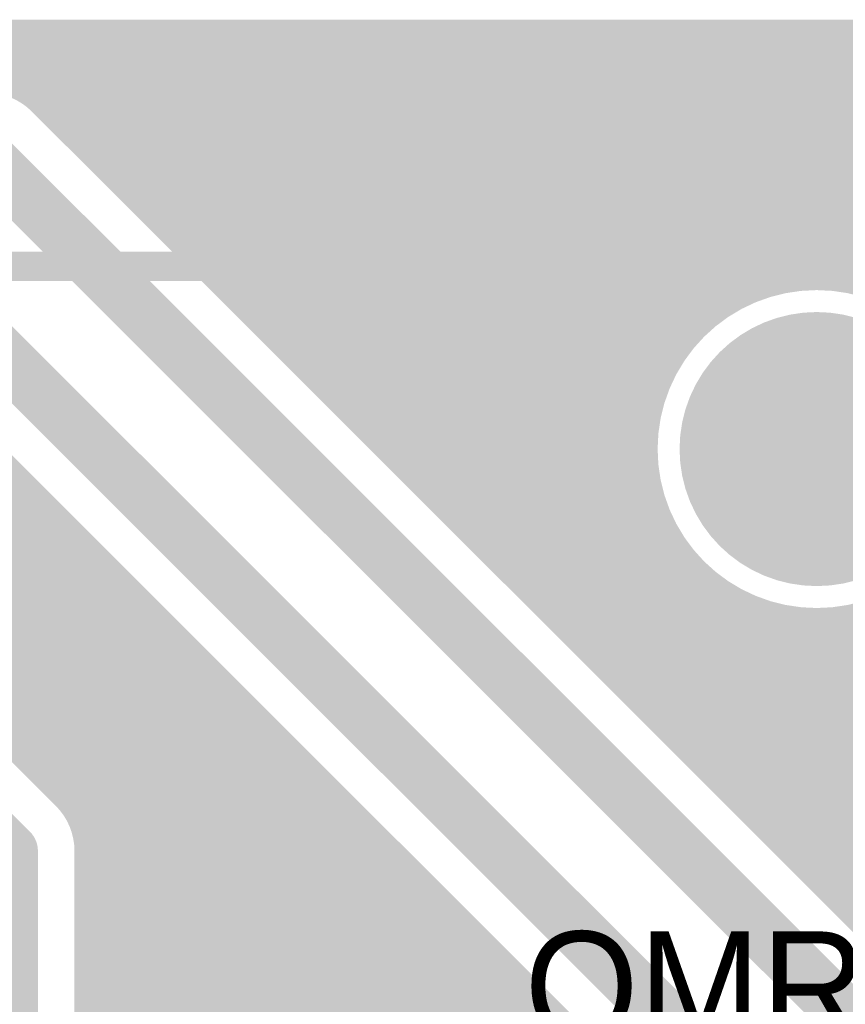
# Model space of a CAD drawing. Extents: x 7.17 to 14.1, y 4 to 11.75.
# Tile 181 of 219: x 10.41 to 10.64, y 8.56 to 8.83. Entities that reach past the tile are written whole.
import ezdxf

# ---------------------------------------------------------------- set-up
doc = ezdxf.new("R2010")
doc.units = 0
doc.layers.get('0').update_dxf_attribs({"linetype": 'CONTINUOUS'})
for name, color, linetype in [('BOTTOMLAYER', 5, 'CONTINUOUS'), ('BOTTOMSOLDER', 6, 'CONTINUOUS'), ('MECHANICAL1', 6, 'CONTINUOUS'), ('MULTILAYER', 9, 'CONTINUOUS'), ('TOPOVERLAY', 2, 'CONTINUOUS'), ('TOPSOLDER', 216, 'CONTINUOUS')]:
    doc.layers.add(name, color=color, linetype=linetype)

# ---------------------------------------------------------------- blocks, each defined once
blk = doc.blocks.new('RELAY44_23')
at = {"layer": 'BOTTOMSOLDER', "const_width": 0.0375}
blk.add_lwpolyline([(0.28125, 0.3, 1), (0.31875, 0.3, 1)], format="xyb", close=True, dxfattribs=at)
at = {"layer": 'MECHANICAL1', "const_width": 0.008}
blk.add_lwpolyline([(-0.05, 0.35), (0.75, 0.35)], dxfattribs=at)
at = {"layer": 'MULTILAYER', "const_width": 0.0335}
blk.add_lwpolyline([(0.28325, 0.3, 1), (0.31675, 0.3, 1)], format="xyb", close=True, dxfattribs=at)
at = {"layer": 'TOPOVERLAY', "const_width": 0.008}
blk.add_lwpolyline([(-0.05, 0.35), (0.75, 0.35)], dxfattribs=at)
at = {"layer": 'TOPSOLDER', "const_width": 0.0375}
blk.add_lwpolyline([(0.28125, 0.3, 1), (0.31875, 0.3, 1)], format="xyb", close=True, dxfattribs=at)

msp = doc.modelspace()

# ---------------------------------------------------------------- linework, layer by layer
at = {"layer": 'BOTTOMLAYER'}
for points, const_width in [([(7.414904, 8.8285), (11.083404, 8.8285)], 0.008), ([(10.397738, 8.8285), (10.411556, 8.814682)], 0.008), ([(10.40042, 8.8165), (10.41242, 8.8285)], 0.008), ([(10.404809, 8.8285), (10.661809, 8.5715)], 0.008), ([(10.407082, 8.81609), (10.419491, 8.8285)], 0.008), ([(10.41188, 8.8285), (10.66888, 8.5715)], 0.008), ([(10.412368, 8.814305), (10.426562, 8.8285)], 0.008), ([(10.416658, 8.811525), (10.433634, 8.8285)], 0.008), ([(10.418952, 8.8285), (10.675952, 8.5715)], 0.008), ([(10.420257, 8.808052), (10.440705, 8.8285)], 0.008), ([(10.423793, 8.804517), (10.447776, 8.8285)], 0.008), ([(10.426023, 8.8285), (10.683023, 8.5715)], 0.008), ([(10.427328, 8.800981), (10.454847, 8.8285)], 0.008), ([(10.430864, 8.797446), (10.461918, 8.8285)], 0.008), ([(10.433094, 8.8285), (10.690094, 8.5715)], 0.008), ([(10.434399, 8.79391), (10.468989, 8.8285)], 0.008), ([(10.437935, 8.790375), (10.47606, 8.8285)], 0.008), ([(10.440165, 8.8285), (10.697165, 8.5715)], 0.008), ([(10.44147, 8.786839), (10.483131, 8.8285)], 0.008), ([(10.445006, 8.783304), (10.490202, 8.8285)], 0.008), ([(10.447236, 8.8285), (10.704236, 8.5715)], 0.008), ([(10.448541, 8.779768), (10.497274, 8.8285)], 0.008), ([(10.452077, 8.776233), (10.504345, 8.8285)], 0.008), ([(10.454307, 8.8285), (10.586045, 8.696762)], 0.008), ([(10.455613, 8.772697), (10.511416, 8.8285)], 0.008), ([(10.459148, 8.769161), (10.518487, 8.8285)], 0.008), ([(10.461378, 8.8285), (10.583125, 8.706753)], 0.008), ([(10.462684, 8.765626), (10.525558, 8.8285)], 0.008), ([(10.466219, 8.76209), (10.532629, 8.8285)], 0.008), ([(10.468449, 8.8285), (10.582406, 8.714543)], 0.008), ([(10.469755, 8.758555), (10.5397, 8.8285)], 0.008), ([(10.47329, 8.755019), (10.546771, 8.8285)], 0.008), ([(10.47552, 8.8285), (10.582812, 8.721209)], 0.008), ([(10.476826, 8.751484), (10.553842, 8.8285)], 0.008), ([(10.480362, 8.747948), (10.560913, 8.8285)], 0.008), ([(10.482591, 8.8285), (10.583975, 8.727116)], 0.008), ([(10.483897, 8.744412), (10.567984, 8.8285)], 0.008), ([(10.487433, 8.740877), (10.575056, 8.8285)], 0.008), ([(10.489662, 8.8285), (10.585722, 8.732441)], 0.008), ([(10.490968, 8.737341), (10.582127, 8.8285)], 0.008), ([(10.494504, 8.733806), (10.589198, 8.8285)], 0.008), ([(10.496734, 8.8285), (10.587953, 8.73728)], 0.008), ([(10.498039, 8.73027), (10.596269, 8.8285)], 0.008), ([(10.501575, 8.726735), (10.60334, 8.8285)], 0.008), ([(10.503805, 8.8285), (10.590613, 8.741692)], 0.008), ([(10.50511, 8.723199), (10.610411, 8.8285)], 0.008), ([(10.508646, 8.719664), (10.617482, 8.8285)], 0.008), ([(10.510876, 8.8285), (10.593666, 8.74571)], 0.008), ([(10.512181, 8.716128), (10.624553, 8.8285)], 0.008), ([(10.515717, 8.712593), (10.631624, 8.8285)], 0.008), ([(10.517947, 8.8285), (10.597097, 8.74935)], 0.008), ([(10.519253, 8.709057), (10.638696, 8.8285)], 0.008), ([(10.522788, 8.705521), (10.645767, 8.8285)], 0.008), ([(10.525018, 8.8285), (10.600901, 8.752617)], 0.008), ([(10.526324, 8.701986), (10.652838, 8.8285)], 0.008), ([(10.529859, 8.69845), (10.659909, 8.8285)], 0.008), ([(10.532089, 8.8285), (10.605087, 8.755502)], 0.008), ([(10.533395, 8.694915), (10.66698, 8.8285)], 0.008), ([(10.53693, 8.691379), (10.674051, 8.8285)], 0.008), ([(10.53916, 8.8285), (10.60968, 8.75798)], 0.008), ([(10.546231, 8.8285), (10.614723, 8.760009)], 0.008), ([(10.553302, 8.8285), (10.620286, 8.761516)], 0.008), ([(10.560374, 8.8285), (10.626496, 8.762378)], 0.008), ([(10.567445, 8.8285), (10.633588, 8.762357)], 0.008), ([(10.574516, 8.8285), (10.642111, 8.760905)], 0.008), ([(10.581587, 8.8285), (10.654376, 8.755711)], 0.008), ([(10.588658, 8.8285), (10.845658, 8.5715)], 0.008), ([(10.595729, 8.8285), (10.852729, 8.5715)], 0.008), ([(10.6028, 8.8285), (10.8598, 8.5715)], 0.008), ([(10.607641, 8.620668), (10.815473, 8.8285)], 0.008), ([(10.609871, 8.8285), (10.866871, 8.5715)], 0.008), ([(10.611177, 8.617133), (10.822544, 8.8285)], 0.008), ([(10.611347, 8.758725), (10.681122, 8.8285)], 0.008), ([(10.614712, 8.613597), (10.829615, 8.8285)], 0.008), ([(10.616942, 8.8285), (10.873942, 8.5715)], 0.008), ([(10.618248, 8.610062), (10.836686, 8.8285)], 0.008), ([(10.621431, 8.761738), (10.688193, 8.8285)], 0.008), ([(10.621783, 8.606526), (10.843757, 8.8285)], 0.008), ([(10.624013, 8.8285), (10.881013, 8.5715)], 0.008), ([(10.625319, 8.602991), (10.850829, 8.8285)], 0.008), ([(10.628855, 8.599455), (10.8579, 8.8285)], 0.008), ([(10.62926, 8.762496), (10.695264, 8.8285)], 0.008), ([(10.631085, 8.8285), (10.888084, 8.5715)], 0.008), ([(10.63239, 8.595919), (10.864971, 8.8285)], 0.008), ([(10.635926, 8.592384), (10.872042, 8.8285)], 0.008), ([(10.635949, 8.762114), (10.702335, 8.8285)], 0.008), ([(10.638156, 8.8285), (10.895156, 8.5715)], 0.008), ([(10.418107, 8.810203), (10.65681, 8.5715)], 0.008), ([(10.402904, 8.795), (10.647904, 8.55)], 0.015), ([(10.382904, 8.765), (10.627904, 8.52)], 0.015), ([(10.36253, 8.7435), (10.646537, 8.459493)], 0.008), ([(10.369601, 8.7435), (10.794291, 8.31881)], 0.008), ([(10.373998, 8.7435), (10.612701, 8.504797)], 0.008), ([(10.639461, 8.588848), (10.788023, 8.73741)], 0.008), ([(10.540466, 8.687844), (10.586179, 8.733557)], 0.008), ([(10.368362, 8.730597), (10.63699, 8.461968)], 0.008), ([(10.544001, 8.684308), (10.583166, 8.723472)], 0.008), ([(10.370982, 8.720906), (10.62939, 8.462497)], 0.008), ([(10.547537, 8.680773), (10.582408, 8.715644)], 0.008), ([(10.371375, 8.713442), (10.622844, 8.461972)], 0.008), ([(10.551073, 8.677237), (10.58279, 8.708955)], 0.008), ([(10.370645, 8.7071), (10.617024, 8.460721)], 0.008), ([(10.37449, 8.670361), (10.410814, 8.706685)], 0.008), ([(10.378026, 8.666826), (10.414349, 8.703149)], 0.008), ([(10.554608, 8.673701), (10.583937, 8.70303)], 0.008), ([(10.369154, 8.70152), (10.611771, 8.458903)], 0.008), ([(10.381562, 8.663291), (10.417885, 8.699614)], 0.008), ([(10.367069, 8.696534), (10.606993, 8.45661)], 0.008), ([(10.558144, 8.670166), (10.58567, 8.697692)], 0.008), ([(10.385097, 8.659755), (10.42142, 8.696078)], 0.008), ([(10.364481, 8.692051), (10.602637, 8.453895)], 0.008), ([(10.388633, 8.65622), (10.424956, 8.692543)], 0.008), ([(10.561679, 8.66663), (10.587889, 8.692841)], 0.008), ([(10.392169, 8.652684), (10.428491, 8.689007)], 0.008), ([(10.565215, 8.663095), (10.590538, 8.688418)], 0.008), ([(10.361439, 8.688022), (10.598672, 8.450789)], 0.008), ([(10.395704, 8.649149), (10.432027, 8.685471)], 0.008), ([(10.56875, 8.659559), (10.593582, 8.684391)], 0.008), ([(10.39924, 8.645613), (10.435562, 8.681936)], 0.008), ([(10.572286, 8.656024), (10.597002, 8.68074)], 0.008), ([(10.402775, 8.642077), (10.439098, 8.6784)], 0.008), ([(10.575821, 8.652488), (10.600796, 8.677463)], 0.008), ([(10.406311, 8.638542), (10.442634, 8.674865)], 0.008), ([(10.579357, 8.648953), (10.604973, 8.674569)], 0.008), ([(10.604106, 8.624204), (10.653921, 8.674019)], 0.008), ([(10.37465, 8.670203), (10.42465, 8.620203)], 0.008), ([(10.409846, 8.635006), (10.446169, 8.671329)], 0.008), ([(10.582892, 8.645417), (10.609555, 8.67208)], 0.008), ([(10.586428, 8.641882), (10.614585, 8.670038)], 0.008), ([(10.611666, 8.671141), (10.711307, 8.5715)], 0.008), ([(10.413382, 8.631471), (10.449705, 8.667794)], 0.008), ([(10.589963, 8.638346), (10.620133, 8.668516)], 0.008), ([(10.593499, 8.634811), (10.626324, 8.667635)], 0.008), ([(10.597035, 8.631275), (10.633388, 8.667628)], 0.008), ([(10.60057, 8.627739), (10.64186, 8.669029)], 0.008), ([(10.621657, 8.668221), (10.718378, 8.5715)], 0.008), ([(10.629447, 8.667502), (10.725449, 8.5715)], 0.008), ([(10.636113, 8.667908), (10.73252, 8.5715)], 0.008), ([(10.416917, 8.627935), (10.45324, 8.664258)], 0.008), ([(10.420453, 8.6244), (10.456776, 8.660723)], 0.008), ([(10.359447, 8.655), (10.409447, 8.605)], 0.015), ([(10.423989, 8.620864), (10.460311, 8.657187)], 0.008), ([(10.42725, 8.617054), (10.463847, 8.653651)], 0.008), ([(10.429642, 8.612376), (10.467382, 8.650116)], 0.008), ([(10.430891, 8.606553), (10.470918, 8.64658)], 0.008), ([(10.430947, 8.599538), (10.474454, 8.643045)], 0.008), ([(10.430947, 8.592467), (10.477989, 8.639509)], 0.008), ([(10.430947, 8.585396), (10.481525, 8.635974)], 0.008), ([(10.430947, 8.578325), (10.48506, 8.632438)], 0.008), ([(10.430947, 8.571254), (10.488596, 8.628903)], 0.008), ([(10.430947, 8.564183), (10.492131, 8.625367)], 0.008), ([(10.430947, 8.557112), (10.495667, 8.621832)], 0.008), ([(10.430947, 8.55004), (10.499202, 8.618296)], 0.008), ([(10.429412, 8.612977), (10.595083, 8.447307)], 0.008), ([(10.430947, 8.542969), (10.502738, 8.61476)], 0.008), ([(10.430947, 8.535898), (10.506274, 8.611225)], 0.008), ([(10.409447, 8.319543), (10.409447, 8.605)], 0.015), ([(10.430947, 8.528827), (10.509809, 8.607689)], 0.008), ([(10.430947, 8.319543), (10.430947, 8.605)], 0.008), ([(10.430947, 8.604371), (10.591867, 8.443451)], 0.008), ([(10.430947, 8.521756), (10.513345, 8.604154)], 0.008), ([(10.430947, 8.514685), (10.51688, 8.600618)], 0.008), ([(10.430947, 8.5973), (10.589037, 8.43921)], 0.008), ([(10.430947, 8.507614), (10.520416, 8.597083)], 0.008), ([(10.430947, 8.500543), (10.523951, 8.593547)], 0.008), ([(10.430947, 8.590229), (10.586618, 8.434559)], 0.008), ([(10.430947, 8.493472), (10.527487, 8.590011)], 0.008), ([(10.430947, 8.486401), (10.531022, 8.586476)], 0.008), ([(10.430947, 8.583158), (10.584655, 8.42945)], 0.008), ([(10.430947, 8.47933), (10.534558, 8.58294)], 0.008), ([(10.430947, 8.472258), (10.538094, 8.579405)], 0.008), ([(10.430947, 8.576087), (10.583227, 8.423807)], 0.008), ([(10.430947, 8.465187), (10.541629, 8.575869)], 0.008), ([(10.430947, 8.458116), (10.545165, 8.572334)], 0.008), ([(10.430947, 8.569016), (10.58247, 8.417494)], 0.008), ([(10.430947, 8.451045), (10.5487, 8.568798)], 0.008), ([(10.430947, 8.443974), (10.552236, 8.565263)], 0.008), ([(10.430947, 8.561945), (10.582642, 8.41025)], 0.008), ([(10.430947, 8.436903), (10.555771, 8.561727)], 0.008)]:
    msp.add_lwpolyline(points, dxfattribs=dict(at, const_width=const_width))
for points, const_width in [([(10.40988, 8.8285, 1), (10.41388, 8.8285, 1)], 0.004), ([(10.41042, 8.8285, 1), (10.41442, 8.8285, 1)], 0.004), ([(10.416951, 8.8285, 1), (10.420951, 8.8285, 1)], 0.004), ([(10.417491, 8.8285, 1), (10.421491, 8.8285, 1)], 0.004), ([(10.424023, 8.8285, 1), (10.428023, 8.8285, 1)], 0.004), ([(10.424563, 8.8285, 1), (10.428562, 8.8285, 1)], 0.004), ([(10.431094, 8.8285, 1), (10.435094, 8.8285, 1)], 0.004), ([(10.431634, 8.8285, 1), (10.435634, 8.8285, 1)], 0.004), ([(10.438165, 8.8285, 1), (10.442165, 8.8285, 1)], 0.004), ([(10.438705, 8.8285, 1), (10.442705, 8.8285, 1)], 0.004), ([(10.445236, 8.8285, 1), (10.449236, 8.8285, 1)], 0.004), ([(10.445776, 8.8285, 1), (10.449776, 8.8285, 1)], 0.004), ([(10.452307, 8.8285, 1), (10.456307, 8.8285, 1)], 0.004), ([(10.452847, 8.8285, 1), (10.456847, 8.8285, 1)], 0.004), ([(10.459378, 8.8285, 1), (10.463378, 8.8285, 1)], 0.004), ([(10.459918, 8.8285, 1), (10.463918, 8.8285, 1)], 0.004), ([(10.466449, 8.8285, 1), (10.470449, 8.8285, 1)], 0.004), ([(10.466989, 8.8285, 1), (10.470989, 8.8285, 1)], 0.004), ([(10.47352, 8.8285, 1), (10.47752, 8.8285, 1)], 0.004), ([(10.47406, 8.8285, 1), (10.47806, 8.8285, 1)], 0.004), ([(10.480591, 8.8285, 1), (10.484591, 8.8285, 1)], 0.004), ([(10.481131, 8.8285, 1), (10.485131, 8.8285, 1)], 0.004), ([(10.487663, 8.8285, 1), (10.491663, 8.8285, 1)], 0.004), ([(10.488202, 8.8285, 1), (10.492202, 8.8285, 1)], 0.004), ([(10.494734, 8.8285, 1), (10.498734, 8.8285, 1)], 0.004), ([(10.495273, 8.8285, 1), (10.499273, 8.8285, 1)], 0.004), ([(10.501805, 8.8285, 1), (10.505805, 8.8285, 1)], 0.004), ([(10.502345, 8.8285, 1), (10.506345, 8.8285, 1)], 0.004), ([(10.508876, 8.8285, 1), (10.512876, 8.8285, 1)], 0.004), ([(10.509416, 8.8285, 1), (10.513416, 8.8285, 1)], 0.004), ([(10.515947, 8.8285, 1), (10.519947, 8.8285, 1)], 0.004), ([(10.516487, 8.8285, 1), (10.520487, 8.8285, 1)], 0.004), ([(10.523018, 8.8285, 1), (10.527018, 8.8285, 1)], 0.004), ([(10.523558, 8.8285, 1), (10.527558, 8.8285, 1)], 0.004), ([(10.530089, 8.8285, 1), (10.534089, 8.8285, 1)], 0.004), ([(10.530629, 8.8285, 1), (10.534629, 8.8285, 1)], 0.004), ([(10.53716, 8.8285, 1), (10.54116, 8.8285, 1)], 0.004), ([(10.5377, 8.8285, 1), (10.5417, 8.8285, 1)], 0.004), ([(10.544231, 8.8285, 1), (10.548231, 8.8285, 1)], 0.004), ([(10.544771, 8.8285, 1), (10.548771, 8.8285, 1)], 0.004), ([(10.551302, 8.8285, 1), (10.555302, 8.8285, 1)], 0.004), ([(10.551842, 8.8285, 1), (10.555842, 8.8285, 1)], 0.004), ([(10.558374, 8.8285, 1), (10.562373, 8.8285, 1)], 0.004), ([(10.558913, 8.8285, 1), (10.562913, 8.8285, 1)], 0.004), ([(10.565445, 8.8285, 1), (10.569445, 8.8285, 1)], 0.004), ([(10.565985, 8.8285, 1), (10.569985, 8.8285, 1)], 0.004), ([(10.572516, 8.8285, 1), (10.576516, 8.8285, 1)], 0.004), ([(10.573056, 8.8285, 1), (10.577056, 8.8285, 1)], 0.004), ([(10.579587, 8.8285, 1), (10.583587, 8.8285, 1)], 0.004), ([(10.580127, 8.8285, 1), (10.584127, 8.8285, 1)], 0.004), ([(10.586658, 8.8285, 1), (10.590658, 8.8285, 1)], 0.004), ([(10.587198, 8.8285, 1), (10.591198, 8.8285, 1)], 0.004), ([(10.593729, 8.8285, 1), (10.597729, 8.8285, 1)], 0.004), ([(10.594269, 8.8285, 1), (10.598269, 8.8285, 1)], 0.004), ([(10.6008, 8.8285, 1), (10.6048, 8.8285, 1)], 0.004), ([(10.60134, 8.8285, 1), (10.60534, 8.8285, 1)], 0.004), ([(10.607871, 8.8285, 1), (10.611871, 8.8285, 1)], 0.004), ([(10.608411, 8.8285, 1), (10.612411, 8.8285, 1)], 0.004), ([(10.614942, 8.8285, 1), (10.618942, 8.8285, 1)], 0.004), ([(10.615482, 8.8285, 1), (10.619482, 8.8285, 1)], 0.004), ([(10.622013, 8.8285, 1), (10.626013, 8.8285, 1)], 0.004), ([(10.622553, 8.8285, 1), (10.626553, 8.8285, 1)], 0.004), ([(10.629084, 8.8285, 1), (10.633085, 8.8285, 1)], 0.004), ([(10.629624, 8.8285, 1), (10.633624, 8.8285, 1)], 0.004), ([(10.636156, 8.8285, 1), (10.640156, 8.8285, 1)], 0.004), ([(10.636696, 8.8285, 1), (10.640695, 8.8285, 1)], 0.004), ([(10.409556, 8.814682, 1), (10.413556, 8.814682, 1)], 0.004), ([(10.410368, 8.814305, 1), (10.414368, 8.814305, 1)], 0.004), ([(10.414658, 8.811525, 1), (10.418658, 8.811525, 1)], 0.004), ([(10.416107, 8.810203, 1), (10.420107, 8.810203, 1)], 0.004), ([(10.416107, 8.810203, 1), (10.420107, 8.810203, 1)], 0.004), ([(10.416107, 8.810203, 1), (10.420107, 8.810203, 1)], 0.004), ([(10.418257, 8.808052, 1), (10.422257, 8.808052, 1)], 0.004), ([(10.421793, 8.804517, 1), (10.425793, 8.804517, 1)], 0.004), ([(10.425328, 8.800981, 1), (10.429328, 8.800981, 1)], 0.004), ([(10.428864, 8.797446, 1), (10.432864, 8.797446, 1)], 0.004), ([(10.432399, 8.79391, 1), (10.436399, 8.79391, 1)], 0.004), ([(10.435935, 8.790375, 1), (10.439935, 8.790375, 1)], 0.004), ([(10.43947, 8.786839, 1), (10.44347, 8.786839, 1)], 0.004), ([(10.443006, 8.783304, 1), (10.447006, 8.783304, 1)], 0.004), ([(10.446542, 8.779768, 1), (10.450541, 8.779768, 1)], 0.004), ([(10.450077, 8.776233, 1), (10.454077, 8.776233, 1)], 0.004), ([(10.453613, 8.772697, 1), (10.457613, 8.772697, 1)], 0.004), ([(10.457148, 8.769161, 1), (10.461148, 8.769161, 1)], 0.004), ([(10.460684, 8.765626, 1), (10.464684, 8.765626, 1)], 0.004), ([(10.464219, 8.76209, 1), (10.468219, 8.76209, 1)], 0.004), ([(10.677404, 8.715, 1), (10.582404, 8.715, 1)], 0.008), ([(10.618286, 8.761516, 1), (10.622286, 8.761516, 1)], 0.004), ([(10.619431, 8.761738, 1), (10.623432, 8.761738, 1)], 0.004), ([(10.624496, 8.762378, 1), (10.628496, 8.762378, 1)], 0.004), ([(10.62726, 8.762496, 1), (10.63126, 8.762496, 1)], 0.004), ([(10.631588, 8.762357, 1), (10.635588, 8.762357, 1)], 0.004), ([(10.633949, 8.762114, 1), (10.637949, 8.762114, 1)], 0.004), ([(10.467755, 8.758555, 1), (10.471755, 8.758555, 1)], 0.004), ([(10.609347, 8.758725, 1), (10.613347, 8.758725, 1)], 0.004), ([(10.612723, 8.760009, 1), (10.616723, 8.760009, 1)], 0.004), ([(10.607681, 8.75798, 1), (10.611681, 8.75798, 1)], 0.004), ([(10.47129, 8.755019, 1), (10.47529, 8.755019, 1)], 0.004), ([(10.603087, 8.755502, 1), (10.607087, 8.755502, 1)], 0.004), ([(10.474826, 8.751484, 1), (10.478826, 8.751484, 1)], 0.004), ([(10.598901, 8.752617, 1), (10.602901, 8.752617, 1)], 0.004), ([(10.478362, 8.747948, 1), (10.482361, 8.747948, 1)], 0.004), ([(10.595097, 8.74935, 1), (10.599097, 8.74935, 1)], 0.004), ([(10.591666, 8.74571, 1), (10.595666, 8.74571, 1)], 0.004), ([(10.481897, 8.744412, 1), (10.485897, 8.744412, 1)], 0.004), ([(10.485433, 8.740877, 1), (10.489433, 8.740877, 1)], 0.004), ([(10.588613, 8.741692, 1), (10.592613, 8.741692, 1)], 0.004), ([(10.488968, 8.737341, 1), (10.492968, 8.737341, 1)], 0.004), ([(10.585954, 8.73728, 1), (10.589954, 8.73728, 1)], 0.004), ([(10.492504, 8.733806, 1), (10.496504, 8.733806, 1)], 0.004), ([(10.583722, 8.732441, 1), (10.587722, 8.732441, 1)], 0.004), ([(10.584179, 8.733557, 1), (10.588179, 8.733557, 1)], 0.004), ([(10.496039, 8.73027, 1), (10.500039, 8.73027, 1)], 0.004), ([(10.499575, 8.726735, 1), (10.503575, 8.726735, 1)], 0.004), ([(10.581975, 8.727116, 1), (10.585975, 8.727116, 1)], 0.004), ([(10.581166, 8.723472, 1), (10.585166, 8.723472, 1)], 0.004), ([(10.50311, 8.723199, 1), (10.50711, 8.723199, 1)], 0.004), ([(10.580811, 8.721209, 1), (10.584812, 8.721209, 1)], 0.004), ([(10.506646, 8.719664, 1), (10.510646, 8.719664, 1)], 0.004), ([(10.510181, 8.716128, 1), (10.514181, 8.716128, 1)], 0.004), ([(10.580408, 8.715644, 1), (10.584408, 8.715644, 1)], 0.004), ([(10.580404, 8.715, 1), (10.584404, 8.715, 1)], 0.004), ([(10.580406, 8.714543, 1), (10.584406, 8.714543, 1)], 0.004), ([(10.513717, 8.712593, 1), (10.517717, 8.712593, 1)], 0.004), ([(10.517252, 8.709057, 1), (10.521252, 8.709057, 1)], 0.004), ([(10.58079, 8.708955, 1), (10.58479, 8.708955, 1)], 0.004), ([(10.408814, 8.706685, 1), (10.412814, 8.706685, 1)], 0.004), ([(10.520788, 8.705521, 1), (10.524788, 8.705521, 1)], 0.004), ([(10.581126, 8.706753, 1), (10.585126, 8.706753, 1)], 0.004), ([(10.412349, 8.703149, 1), (10.416349, 8.703149, 1)], 0.004), ([(10.524324, 8.701986, 1), (10.528324, 8.701986, 1)], 0.004), ([(10.581937, 8.70303, 1), (10.585937, 8.70303, 1)], 0.004), ([(10.415885, 8.699614, 1), (10.419885, 8.699614, 1)], 0.004), ([(10.527859, 8.69845, 1), (10.531859, 8.69845, 1)], 0.004), ([(10.58367, 8.697692, 1), (10.58767, 8.697692, 1)], 0.004), ([(10.584045, 8.696762, 1), (10.588045, 8.696762, 1)], 0.004), ([(10.41942, 8.696078, 1), (10.42342, 8.696078, 1)], 0.004), ([(10.531395, 8.694915, 1), (10.535395, 8.694915, 1)], 0.004), ([(10.422956, 8.692543, 1), (10.426956, 8.692543, 1)], 0.004), ([(10.53493, 8.691379, 1), (10.53893, 8.691379, 1)], 0.004), ([(10.58589, 8.692841, 1), (10.589889, 8.692841, 1)], 0.004), ([(10.426491, 8.689007, 1), (10.430491, 8.689007, 1)], 0.004), ([(10.588538, 8.688418, 1), (10.592538, 8.688418, 1)], 0.004), ([(10.538466, 8.687844, 1), (10.542466, 8.687844, 1)], 0.004), ([(10.430027, 8.685471, 1), (10.434027, 8.685471, 1)], 0.004), ([(10.542001, 8.684308, 1), (10.546001, 8.684308, 1)], 0.004), ([(10.591582, 8.684391, 1), (10.595582, 8.684391, 1)], 0.004), ([(10.433563, 8.681936, 1), (10.437563, 8.681936, 1)], 0.004), ([(10.545537, 8.680773, 1), (10.549537, 8.680773, 1)], 0.004), ([(10.595002, 8.68074, 1), (10.599002, 8.68074, 1)], 0.004), ([(10.437098, 8.6784, 1), (10.441098, 8.6784, 1)], 0.004), ([(10.549072, 8.677237, 1), (10.553073, 8.677237, 1)], 0.004), ([(10.598796, 8.677463, 1), (10.602796, 8.677463, 1)], 0.004), ([(10.440634, 8.674865, 1), (10.444634, 8.674865, 1)], 0.004), ([(10.552608, 8.673701, 1), (10.556608, 8.673701, 1)], 0.004), ([(10.602973, 8.674569, 1), (10.606973, 8.674569, 1)], 0.004), ([(10.444169, 8.671329, 1), (10.448169, 8.671329, 1)], 0.004), ([(10.556144, 8.670166, 1), (10.560144, 8.670166, 1)], 0.004), ([(10.607555, 8.67208, 1), (10.611555, 8.67208, 1)], 0.004), ([(10.609666, 8.671141, 1), (10.613666, 8.671141, 1)], 0.004), ([(10.612585, 8.670038, 1), (10.616585, 8.670038, 1)], 0.004), ([(10.447705, 8.667794, 1), (10.451705, 8.667794, 1)], 0.004), ([(10.618133, 8.668516, 1), (10.622133, 8.668516, 1)], 0.004), ([(10.619657, 8.668221, 1), (10.623657, 8.668221, 1)], 0.004), ([(10.624324, 8.667635, 1), (10.628324, 8.667635, 1)], 0.004), ([(10.627447, 8.667502, 1), (10.631447, 8.667502, 1)], 0.004), ([(10.631388, 8.667628, 1), (10.635388, 8.667628, 1)], 0.004), ([(10.634113, 8.667908, 1), (10.638113, 8.667908, 1)], 0.004), ([(10.45124, 8.664258, 1), (10.45524, 8.664258, 1)], 0.004), ([(10.559679, 8.66663, 1), (10.563679, 8.66663, 1)], 0.004), ([(10.563215, 8.663095, 1), (10.567215, 8.663095, 1)], 0.004), ([(10.454776, 8.660723, 1), (10.458776, 8.660723, 1)], 0.004), ([(10.56675, 8.659559, 1), (10.57075, 8.659559, 1)], 0.004), ([(10.458311, 8.657187, 1), (10.462311, 8.657187, 1)], 0.004), ([(10.461847, 8.653651, 1), (10.465847, 8.653651, 1)], 0.004), ([(10.570286, 8.656024, 1), (10.574286, 8.656024, 1)], 0.004), ([(10.573821, 8.652488, 1), (10.577821, 8.652488, 1)], 0.004), ([(10.465383, 8.650116, 1), (10.469383, 8.650116, 1)], 0.004), ([(10.577357, 8.648953, 1), (10.581357, 8.648953, 1)], 0.004), ([(10.468918, 8.64658, 1), (10.472918, 8.64658, 1)], 0.004), ([(10.580892, 8.645417, 1), (10.584892, 8.645417, 1)], 0.004), ([(10.472454, 8.643045, 1), (10.476454, 8.643045, 1)], 0.004), ([(10.584428, 8.641882, 1), (10.588428, 8.641882, 1)], 0.004), ([(10.475989, 8.639509, 1), (10.479989, 8.639509, 1)], 0.004), ([(10.587964, 8.638346, 1), (10.591964, 8.638346, 1)], 0.004), ([(10.407846, 8.635006, 1), (10.411846, 8.635006, 1)], 0.004), ([(10.479525, 8.635974, 1), (10.483525, 8.635974, 1)], 0.004), ([(10.591499, 8.634811, 1), (10.595499, 8.634811, 1)], 0.004), ([(10.48306, 8.632438, 1), (10.48706, 8.632438, 1)], 0.004), ([(10.411382, 8.631471, 1), (10.415382, 8.631471, 1)], 0.004), ([(10.595035, 8.631275, 1), (10.599035, 8.631275, 1)], 0.004), ([(10.414917, 8.627935, 1), (10.418917, 8.627935, 1)], 0.004), ([(10.486596, 8.628903, 1), (10.490596, 8.628903, 1)], 0.004), ([(10.59857, 8.627739, 1), (10.60257, 8.627739, 1)], 0.004), ([(10.418453, 8.6244, 1), (10.422453, 8.6244, 1)], 0.004), ([(10.490131, 8.625367, 1), (10.494131, 8.625367, 1)], 0.004), ([(10.602106, 8.624204, 1), (10.606106, 8.624204, 1)], 0.004), ([(10.493667, 8.621832, 1), (10.497667, 8.621832, 1)], 0.004), ([(10.421988, 8.620864, 1), (10.425989, 8.620864, 1)], 0.004), ([(10.42265, 8.620203, 1), (10.42665, 8.620203, 1)], 0.004), ([(10.42265, 8.620203, 1), (10.42665, 8.620203, 1)], 0.004), ([(10.42265, 8.620203, 1), (10.42665, 8.620203, 1)], 0.004), ([(10.605641, 8.620668, 1), (10.609641, 8.620668, 1)], 0.004), ([(10.42525, 8.617054, 1), (10.42925, 8.617054, 1)], 0.004), ([(10.497202, 8.618296, 1), (10.501202, 8.618296, 1)], 0.004), ([(10.609177, 8.617133, 1), (10.613177, 8.617133, 1)], 0.004), ([(10.427412, 8.612977, 1), (10.431412, 8.612977, 1)], 0.004), ([(10.500738, 8.61476, 1), (10.504738, 8.61476, 1)], 0.004), ([(10.612712, 8.613597, 1), (10.616712, 8.613597, 1)], 0.004), ([(10.427642, 8.612376, 1), (10.431642, 8.612376, 1)], 0.004), ([(10.504274, 8.611225, 1), (10.508273, 8.611225, 1)], 0.004), ([(10.405697, 8.605, 1), (10.413197, 8.605, 1)], 0.0075), ([(10.405697, 8.605, 1), (10.413197, 8.605, 1)], 0.0075), ([(10.507809, 8.607689, 1), (10.511809, 8.607689, 1)], 0.004), ([(10.616248, 8.610062, 1), (10.620248, 8.610062, 1)], 0.004), ([(10.428891, 8.606553, 1), (10.432891, 8.606553, 1)], 0.004), ([(10.428947, 8.605, 1), (10.432947, 8.605, 1)], 0.004), ([(10.428947, 8.605, 1), (10.432947, 8.605, 1)], 0.004), ([(10.428947, 8.605, 1), (10.432947, 8.605, 1)], 0.004), ([(10.619784, 8.606526, 1), (10.623784, 8.606526, 1)], 0.004), ([(10.428947, 8.604371, 1), (10.432947, 8.604371, 1)], 0.004), ([(10.511345, 8.604154, 1), (10.515345, 8.604154, 1)], 0.004), ([(10.623319, 8.602991, 1), (10.627319, 8.602991, 1)], 0.004), ([(10.428947, 8.599538, 1), (10.432947, 8.599538, 1)], 0.004), ([(10.51488, 8.600618, 1), (10.51888, 8.600618, 1)], 0.004), ([(10.428947, 8.5973, 1), (10.432947, 8.5973, 1)], 0.004), ([(10.518416, 8.597083, 1), (10.522416, 8.597083, 1)], 0.004), ([(10.626855, 8.599455, 1), (10.630855, 8.599455, 1)], 0.004), ([(10.63039, 8.595919, 1), (10.63439, 8.595919, 1)], 0.004), ([(10.428947, 8.592467, 1), (10.432947, 8.592467, 1)], 0.004), ([(10.521951, 8.593547, 1), (10.525951, 8.593547, 1)], 0.004), ([(10.633926, 8.592384, 1), (10.637926, 8.592384, 1)], 0.004), ([(10.428947, 8.590229, 1), (10.432947, 8.590229, 1)], 0.004), ([(10.525487, 8.590011, 1), (10.529487, 8.590011, 1)], 0.004), ([(10.637461, 8.588848, 1), (10.641461, 8.588848, 1)], 0.004), ([(10.529022, 8.586476, 1), (10.533022, 8.586476, 1)], 0.004), ([(10.428947, 8.585396, 1), (10.432947, 8.585396, 1)], 0.004), ([(10.428947, 8.583158, 1), (10.432947, 8.583158, 1)], 0.004), ([(10.532558, 8.58294, 1), (10.536558, 8.58294, 1)], 0.004), ([(10.428947, 8.578325, 1), (10.432947, 8.578325, 1)], 0.004), ([(10.536093, 8.579405, 1), (10.540093, 8.579405, 1)], 0.004), ([(10.428947, 8.576087, 1), (10.432947, 8.576087, 1)], 0.004), ([(10.539629, 8.575869, 1), (10.543629, 8.575869, 1)], 0.004), ([(10.428947, 8.571254, 1), (10.432947, 8.571254, 1)], 0.004), ([(10.543165, 8.572334, 1), (10.547165, 8.572334, 1)], 0.004), ([(10.428947, 8.569016, 1), (10.432947, 8.569016, 1)], 0.004), ([(10.5467, 8.568798, 1), (10.5507, 8.568798, 1)], 0.004), ([(10.550236, 8.565263, 1), (10.554236, 8.565263, 1)], 0.004), ([(10.428947, 8.564183, 1), (10.432947, 8.564183, 1)], 0.004), ([(10.428947, 8.561945, 1), (10.432947, 8.561945, 1)], 0.004), ([(10.553771, 8.561727, 1), (10.557771, 8.561727, 1)], 0.004)]:
    msp.add_lwpolyline(points, format="xyb", close=True, dxfattribs=dict(at, const_width=const_width))
at = {"layer": 'BOTTOMLAYER', "const_width": 0.008}
for points in [[(10.402904, 8.8165, -0.198912), (10.418107, 8.810203)], [(10.402904, 8.8165, -0.198912), (10.418107, 8.810203)], [(10.42465, 8.620203, -0.198912), (10.430947, 8.605)], [(10.42465, 8.620203, -0.198912), (10.430947, 8.605)]]:
    msp.add_lwpolyline(points, format="xyb", dxfattribs=at)

# ---------------------------------------------------------------- block references
msp.add_blockref('RELAY44_23', (10.329904, 8.415))

# ---------------------------------------------------------------- texts
at = {"layer": 'MECHANICAL1'}
msp.add_text('OMR_G5V_2', height=0.03, dxfattribs=at).set_placement((10.55, 8.553))

doc.saveas('drawing.dxf')
